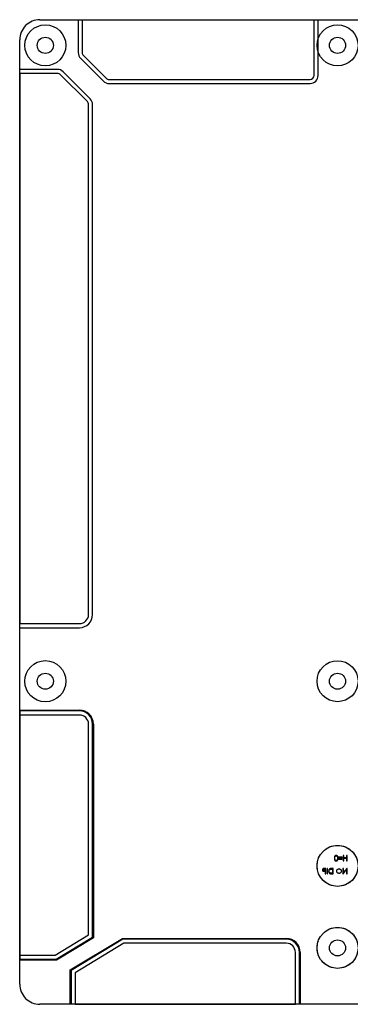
# Model space of a CAD drawing. Extents: x 293 to 851, y 288 to 555.
# Tile 2 of 6: x 607 to 689, y 311 to 555. Entities that reach past the tile are written whole.
import ezdxf

# ---------------------------------------------------------------- set-up
doc = ezdxf.new("R2010")
doc.units = 0
doc.linetypes.add('CENTERX2', pattern=[20.32, 12.7, -2.54, 2.54, -2.54])
doc.layers.get('0').update_dxf_attribs({"linetype": 'CONTINUOUS'})

msp = doc.modelspace()

# ---------------------------------------------------------------- linework, layer by layer
at = {"color": 7, "linetype": 'CONTINUOUS'}
for p, q in [((612.38, 554.555), (621.88, 554.555)), ((612.38, 554.555), (846.22, 554.555)), ((621.88, 554.555), (622.88, 554.555)), ((621.88, 554.555), (621.88, 546.41)), ((622.88, 554.555), (680.32, 554.555)), ((622.88, 554.555), (622.88, 546.41)), ((680.32, 554.555), (681.32, 554.555)), ((680.32, 540.755), (680.32, 554.555)), ((681.32, 554.555), (693.334, 554.555)), ((681.32, 540.755), (681.32, 554.555)), ((607.38, 542.255), (607.38, 549.555)), ((607.38, 315.715), (607.38, 549.555)), ((622.466, 544.996), (628.121, 539.341)), ((623.173, 545.703), (628.828, 540.048)), ((607.38, 541.255), (607.38, 542.255)), ((616.742, 542.255), (607.38, 542.255)), ((624.854, 534.971), (618.156, 541.669)), ((616.742, 541.255), (607.38, 541.255)), ((607.38, 541.255), (607.38, 404.989)), ((624.147, 534.264), (617.449, 540.962)), ((629.535, 539.755), (679.32, 539.755)), ((629.535, 538.755), (679.32, 538.755)), ((624.44, 407.239), (624.44, 533.557)), ((625.44, 407.239), (625.44, 533.557)), ((607.38, 404.989), (622.19, 404.989)), ((607.38, 403.989), (607.38, 404.989)), ((607.38, 383.561), (607.38, 403.989)), ((607.38, 403.989), (622.19, 403.989)), ((607.38, 383.361), (607.38, 383.561)), ((607.38, 383.561), (622.19, 383.561)), ((622.19, 383.361), (607.38, 383.361)), ((607.38, 383.361), (607.38, 382.361)), ((622.19, 383.561), (622.19, 383.361)), ((622.19, 382.361), (607.38, 382.361)), ((607.38, 382.361), (607.38, 322.875)), ((624.44, 327.885), (624.44, 380.111)), ((625.44, 327.32), (625.44, 380.111)), ((625.64, 380.111), (625.44, 380.111)), ((625.64, 380.111), (625.64, 327.207)), ((616.134, 322.875), (624.44, 327.885)), ((616.412, 321.875), (625.44, 327.32)), ((625.64, 327.207), (616.468, 321.675)), ((619.92, 319.214), (632.883, 327.033)), ((632.939, 326.833), (620.12, 319.101)), ((625.44, 327.32), (625.64, 327.207)), ((632.883, 327.033), (632.939, 326.833)), ((632.883, 327.033), (673.42, 327.033)), ((673.42, 326.833), (632.939, 326.833)), ((673.42, 327.033), (673.42, 326.833)), ((633.217, 325.833), (621.12, 318.536)), ((673.42, 325.833), (633.217, 325.833)), ((607.38, 322.875), (616.134, 322.875)), ((607.38, 322.875), (607.38, 321.875)), ((607.38, 321.675), (607.38, 321.875)), ((607.38, 321.875), (616.412, 321.875)), ((616.412, 321.875), (616.468, 321.675)), ((675.67, 310.715), (675.67, 323.583)), ((676.67, 310.715), (676.67, 323.583)), ((676.87, 323.583), (676.67, 323.583)), ((676.87, 323.583), (676.87, 310.715)), ((607.38, 315.715), (607.38, 321.675)), ((616.468, 321.675), (607.38, 321.675)), ((619.92, 319.214), (620.12, 319.101)), ((619.92, 310.715), (619.92, 319.214)), ((620.12, 319.101), (620.12, 310.715)), ((621.12, 318.536), (621.12, 310.715)), ((619.92, 310.715), (612.38, 310.715)), ((846.22, 310.715), (612.38, 310.715)), ((620.12, 310.715), (619.92, 310.715)), ((621.12, 310.715), (620.12, 310.715)), ((621.12, 310.715), (675.67, 310.715)), ((676.67, 310.715), (675.67, 310.715)), ((676.87, 310.715), (676.67, 310.715)), ((689.92, 310.715), (676.87, 310.715))]:
    msp.add_line(p, q, dxfattribs=at)
at = {"color": 7, "linetype": 'CONTINUOUS', "flags": 128}
for points in [[(686.23, 346.902), (686.229, 346.965), (686.227, 347.025), (686.222, 347.082), (686.216, 347.134), (686.208, 347.183), (686.199, 347.228), (686.187, 347.269), (686.174, 347.307), (686.16, 347.342), (686.143, 347.374), (686.126, 347.404), (686.107, 347.433), (686.086, 347.459), (686.065, 347.483), (686.041, 347.504), (686.016, 347.524), (685.99, 347.541), (685.964, 347.556), (685.936, 347.569), (685.908, 347.579), (685.879, 347.587), (685.849, 347.593), (685.819, 347.596), (685.788, 347.598), (685.788, 347.598), (685.756, 347.596), (685.725, 347.593), (685.695, 347.587), (685.666, 347.579), (685.637, 347.569), (685.61, 347.556), (685.582, 347.541), (685.556, 347.523), (685.531, 347.504), (685.507, 347.481), (685.484, 347.457), (685.463, 347.431), (685.443, 347.401), (685.425, 347.37), (685.408, 347.336), (685.392, 347.3), (685.378, 347.262), (685.365, 347.22), (685.355, 347.175), (685.346, 347.127), (685.34, 347.075), (685.335, 347.02), (685.332, 346.963), (685.331, 346.902), (685.331, 346.902), (685.332, 346.841), (685.335, 346.783), (685.34, 346.729), (685.346, 346.678), (685.355, 346.63), (685.365, 346.585), (685.377, 346.543), (685.391, 346.505), (685.407, 346.469), (685.423, 346.435), (685.442, 346.404), (685.462, 346.375), (685.483, 346.348), (685.506, 346.324), (685.53, 346.302), (685.555, 346.282), (685.582, 346.264), (685.609, 346.249), (685.637, 346.236), (685.666, 346.226), (685.695, 346.217), (685.725, 346.212), (685.756, 346.208), (685.788, 346.207), (685.788, 346.207), (685.819, 346.208), (685.849, 346.211), (685.879, 346.217), (685.908, 346.225), (685.936, 346.235), (685.963, 346.248), (685.99, 346.263), (686.015, 346.28), (686.04, 346.299), (686.063, 346.32), (686.085, 346.344), (686.105, 346.371), (686.124, 346.399), (686.142, 346.429), (686.159, 346.462), (686.173, 346.497), (686.187, 346.535), (686.198, 346.576), (686.208, 346.622), (686.216, 346.671), (686.222, 346.723), (686.227, 346.779), (686.229, 346.839), (686.23, 346.902)], [(686.111, 346.902), (686.111, 346.849), (686.109, 346.799), (686.106, 346.753), (686.101, 346.71), (686.096, 346.67), (686.089, 346.633), (686.08, 346.6), (686.071, 346.571), (686.06, 346.543), (686.048, 346.518), (686.035, 346.494), (686.021, 346.472), (686.005, 346.452), (685.988, 346.433), (685.97, 346.416), (685.951, 346.4), (685.911, 346.375), (685.87, 346.357), (685.827, 346.346), (685.784, 346.342), (685.784, 346.342), (685.74, 346.346), (685.698, 346.357), (685.657, 346.374), (685.617, 346.399), (685.599, 346.414), (685.581, 346.431), (685.565, 346.45), (685.549, 346.47), (685.535, 346.492), (685.522, 346.516), (685.511, 346.542), (685.5, 346.57), (685.5, 346.57), (685.488, 346.605), (685.478, 346.642), (685.47, 346.681), (685.462, 346.722), (685.457, 346.764), (685.453, 346.808), (685.451, 346.854), (685.45, 346.902), (685.45, 346.902), (685.451, 346.95), (685.453, 346.995), (685.456, 347.039), (685.461, 347.08), (685.467, 347.119), (685.475, 347.155), (685.484, 347.19), (685.494, 347.222), (685.506, 347.252), (685.519, 347.28), (685.533, 347.306), (685.547, 347.33), (685.563, 347.352), (685.581, 347.371), (685.599, 347.389), (685.618, 347.404), (685.658, 347.429), (685.699, 347.448), (685.741, 347.458), (685.784, 347.462), (685.784, 347.462), (685.828, 347.458), (685.87, 347.448), (685.911, 347.429), (685.951, 347.404), (685.97, 347.389), (685.988, 347.372), (686.005, 347.353), (686.02, 347.333), (686.035, 347.311), (686.048, 347.287), (686.06, 347.262), (686.071, 347.234), (686.08, 347.205), (686.088, 347.171), (686.096, 347.135), (686.101, 347.095), (686.106, 347.052), (686.109, 347.006), (686.111, 346.955), (686.111, 346.902)], [(686.4, 347.157), (686.4, 347.038), (686.4, 347.038), (687.282, 347.038), (687.282, 347.038), (687.282, 347.157), (687.282, 347.157), (686.4, 347.157)], [(686.4, 346.766), (686.4, 346.648), (686.4, 346.648), (687.282, 346.648), (687.282, 346.648), (687.282, 346.766), (687.282, 346.766), (686.4, 346.766)], [(688.469, 347.564), (688.35, 347.564), (688.35, 347.564), (688.35, 347.021), (688.35, 347.021), (687.672, 347.021), (687.672, 347.021), (687.672, 347.564), (687.672, 347.564), (687.553, 347.564), (687.553, 347.564), (687.553, 346.241), (687.553, 346.241), (687.672, 346.241), (687.672, 346.241), (687.672, 346.885), (687.672, 346.885), (688.35, 346.885), (688.35, 346.885), (688.35, 346.241), (688.35, 346.241), (688.469, 346.241), (688.469, 346.241), (688.469, 347.564)], [(683.194, 344.359), (682.935, 344.359), (682.935, 344.359), (682.881, 344.358), (682.832, 344.357), (682.788, 344.356), (682.748, 344.354), (682.712, 344.351), (682.681, 344.348), (682.655, 344.344), (682.633, 344.339), (682.633, 344.339), (682.606, 344.331), (682.58, 344.321), (682.556, 344.309), (682.532, 344.296), (682.51, 344.281), (682.489, 344.263), (682.469, 344.244), (682.451, 344.223), (682.434, 344.201), (682.42, 344.177), (682.408, 344.152), (682.398, 344.125), (682.39, 344.097), (682.385, 344.067), (682.381, 344.036), (682.38, 344.004), (682.38, 344.004), (682.381, 343.971), (682.385, 343.94), (682.39, 343.911), (682.398, 343.883), (682.408, 343.856), (682.42, 343.831), (682.434, 343.807), (682.45, 343.784), (682.469, 343.764), (682.489, 343.745), (682.511, 343.728), (682.534, 343.712), (682.559, 343.699), (682.586, 343.687), (682.614, 343.677), (682.644, 343.668), (682.644, 343.668), (682.669, 343.663), (682.699, 343.659), (682.734, 343.655), (682.773, 343.652), (682.818, 343.65), (682.867, 343.648), (682.922, 343.647), (682.981, 343.646), (682.981, 343.646), (683.076, 343.646), (683.076, 343.646), (683.076, 343.036), (683.076, 343.036), (683.194, 343.036), (683.194, 343.036), (683.194, 344.359)], [(683.076, 344.223), (683.076, 343.782), (683.076, 343.782), (682.844, 343.779), (682.844, 343.779), (682.81, 343.779), (682.778, 343.781), (682.749, 343.783), (682.722, 343.785), (682.698, 343.789), (682.676, 343.793), (682.656, 343.798), (682.639, 343.803), (682.608, 343.817), (682.58, 343.835), (682.557, 343.857), (682.536, 343.882), (682.52, 343.91), (682.508, 343.94), (682.501, 343.971), (682.499, 344.003), (682.499, 344.003), (682.501, 344.035), (682.508, 344.066), (682.52, 344.095), (682.536, 344.123), (682.556, 344.148), (682.579, 344.169), (682.605, 344.187), (682.634, 344.2), (682.651, 344.205), (682.67, 344.21), (682.691, 344.214), (682.715, 344.217), (682.741, 344.22), (682.769, 344.222), (682.8, 344.223), (682.834, 344.223), (682.834, 344.223), (683.076, 344.223)], [(683.652, 344.359), (683.533, 344.359), (683.533, 344.359), (683.533, 343.036), (683.533, 343.036), (683.652, 343.036), (683.652, 343.036), (683.652, 344.359)], [(685.009, 343.036), (685.009, 344.359), (685.009, 344.359), (684.742, 344.359), (684.742, 344.359), (684.672, 344.358), (684.607, 344.356), (684.547, 344.352), (684.492, 344.347), (684.442, 344.34), (684.397, 344.332), (684.357, 344.322), (684.322, 344.311), (684.322, 344.311), (684.277, 344.293), (684.234, 344.271), (684.193, 344.247), (684.155, 344.219), (684.12, 344.188), (684.087, 344.154), (684.057, 344.117), (684.029, 344.077), (684.004, 344.035), (683.983, 343.99), (683.965, 343.943), (683.95, 343.895), (683.938, 343.844), (683.93, 343.792), (683.925, 343.737), (683.924, 343.681), (683.924, 343.681), (683.925, 343.632), (683.929, 343.584), (683.935, 343.538), (683.944, 343.494), (683.956, 343.451), (683.971, 343.409), (683.988, 343.369), (684.007, 343.331), (684.029, 343.294), (684.052, 343.26), (684.077, 343.228), (684.103, 343.2), (684.131, 343.173), (684.161, 343.149), (684.192, 343.127), (684.225, 343.108), (684.26, 343.091), (684.298, 343.076), (684.34, 343.064), (684.385, 343.054), (684.433, 343.046), (684.485, 343.04), (684.54, 343.037), (684.599, 343.036), (684.599, 343.036), (685.009, 343.036)], [(684.89, 343.172), (684.738, 343.172), (684.738, 343.172), (684.673, 343.172), (684.613, 343.174), (684.557, 343.176), (684.508, 343.18), (684.463, 343.185), (684.423, 343.19), (684.389, 343.197), (684.36, 343.205), (684.36, 343.205), (684.324, 343.218), (684.29, 343.234), (684.258, 343.252), (684.228, 343.272), (684.2, 343.295), (684.174, 343.32), (684.15, 343.347), (684.127, 343.377), (684.107, 343.409), (684.09, 343.443), (684.075, 343.478), (684.063, 343.515), (684.054, 343.554), (684.048, 343.595), (684.044, 343.637), (684.042, 343.681), (684.042, 343.681), (684.044, 343.727), (684.048, 343.772), (684.055, 343.814), (684.065, 343.856), (684.078, 343.895), (684.094, 343.933), (684.113, 343.969), (684.134, 344.003), (684.159, 344.035), (684.185, 344.064), (684.214, 344.091), (684.244, 344.115), (684.278, 344.137), (684.313, 344.156), (684.351, 344.172), (684.391, 344.186), (684.391, 344.186), (684.424, 344.195), (684.462, 344.202), (684.506, 344.208), (684.554, 344.214), (684.607, 344.218), (684.666, 344.221), (684.729, 344.223), (684.797, 344.223), (684.797, 344.223), (684.89, 344.223), (684.89, 344.223), (684.89, 343.172)], [(686.487, 344.257), (686.525, 344.256), (686.562, 344.252), (686.599, 344.246), (686.635, 344.238), (686.67, 344.227), (686.705, 344.214), (686.74, 344.199), (686.774, 344.181), (686.807, 344.162), (686.838, 344.14), (686.867, 344.117), (686.894, 344.092), (686.92, 344.066), (686.944, 344.038), (686.965, 344.009), (686.985, 343.977), (687.003, 343.945), (687.019, 343.912), (687.032, 343.877), (687.042, 343.842), (687.051, 343.806), (687.056, 343.769), (687.06, 343.731), (687.061, 343.692), (687.061, 343.692), (687.059, 343.635), (687.051, 343.58), (687.038, 343.527), (687.019, 343.477), (686.995, 343.429), (686.967, 343.383), (686.932, 343.34), (686.893, 343.298), (686.85, 343.261), (686.804, 343.228), (686.757, 343.2), (686.707, 343.178), (686.655, 343.16), (686.602, 343.148), (686.546, 343.14), (686.487, 343.138), (686.487, 343.138), (686.448, 343.139), (686.41, 343.142), (686.372, 343.148), (686.335, 343.156), (686.298, 343.166), (686.263, 343.179), (686.228, 343.194), (686.194, 343.211), (686.161, 343.231), (686.13, 343.252), (686.101, 343.274), (686.074, 343.299), (686.048, 343.325), (686.025, 343.353), (686.003, 343.382), (685.983, 343.413), (685.966, 343.446), (685.95, 343.479), (685.937, 343.513), (685.927, 343.549), (685.918, 343.585), (685.913, 343.621), (685.909, 343.659), (685.908, 343.698), (685.908, 343.698), (685.909, 343.737), (685.913, 343.774), (685.918, 343.811), (685.927, 343.846), (685.937, 343.881), (685.95, 343.915), (685.966, 343.948), (685.983, 343.98), (686.003, 344.011), (686.025, 344.04), (686.049, 344.067), (686.074, 344.093), (686.102, 344.118), (686.132, 344.14), (686.163, 344.162), (686.196, 344.181), (686.231, 344.199), (686.266, 344.214), (686.301, 344.227), (686.337, 344.238), (686.374, 344.246), (686.411, 344.252), (686.449, 344.256), (686.487, 344.257)], [(688.469, 343.036), (688.469, 344.359), (688.469, 344.359), (688.444, 344.359), (688.444, 344.359), (687.57, 343.318), (687.57, 343.318), (687.57, 344.359), (687.57, 344.359), (687.451, 344.359), (687.451, 344.359), (687.451, 343.036), (687.451, 343.036), (687.478, 343.036), (687.478, 343.036), (688.35, 344.075), (688.35, 344.075), (688.35, 343.036), (688.35, 343.036), (688.469, 343.036)]]:
    msp.add_lwpolyline(points, dxfattribs=at)
at = {"color": 7, "linetype": 'CONTINUOUS'}
for centre, radius in [((613.73, 548.205), 5.08), ((686.12, 548.205), 5.08), ((613.73, 548.205), 1.994), ((613.73, 548.205), 1.994), ((686.12, 548.205), 1.994), ((686.12, 548.205), 1.994), ((613.73, 390.725), 5.095), ((686.12, 390.725), 5.08), ((613.73, 390.725), 1.994), ((613.73, 390.725), 1.994), ((686.12, 390.725), 1.994), ((686.12, 390.725), 1.994), ((686.12, 345.005), 5.08), ((686.12, 324.685), 5.08), ((686.12, 324.685), 1.994), ((686.12, 324.685), 1.994)]:
    msp.add_circle(centre, radius, dxfattribs=at)
at = {"color": 7, "linetype": 'CENTERX2'}
for centre in [(686.124, 345.005), (686.124, 324.685)]:
    msp.add_circle(centre, 5.08, dxfattribs=at)
at = {"color": 7, "linetype": 'CONTINUOUS'}
for centre, radius, start, end in [((612.38, 549.555), 5, 89.99996, 180.00004), ((612.38, 549.555), 5, 89.99996, 180.00004), ((623.88, 546.41), 2, 180, 225), ((623.88, 546.41), 2, 180, 225), ((623.88, 546.41), 1, 180, 225), ((623.88, 546.41), 1, 180, 225), ((616.742, 540.255), 2, 45, 90), ((616.742, 540.255), 2, 45, 90), ((616.742, 540.255), 1, 45, 90), ((616.742, 540.255), 1, 45, 90), ((629.535, 540.755), 2, 225, 270), ((629.535, 540.755), 2, 225, 270), ((629.535, 540.755), 1, 225, 270), ((629.535, 540.755), 1, 225, 270), ((679.32, 540.755), 1, 270, 0), ((679.32, 540.755), 2, 270, 0), ((679.32, 540.755), 2, 270, 0), ((679.32, 540.755), 1, 270, 0), ((623.44, 533.557), 1, 0, 45), ((623.44, 533.557), 1, 0, 45), ((623.44, 533.557), 2, 0, 45), ((623.44, 533.557), 2, 0, 45), ((622.19, 407.239), 2.25, 270, 0), ((622.19, 407.239), 3.25, 270, 0), ((622.19, 407.239), 3.25, 270, 0), ((622.19, 407.239), 2.25, 270, 0), ((622.19, 380.111), 3.45, 0, 90), ((622.19, 380.111), 3.25, 0, 90), ((622.19, 380.111), 3.25, 0, 90), ((622.19, 380.111), 2.25, 0, 90), ((622.19, 380.111), 2.25, 0, 90), ((686.493, 343.698), 0.694, 89.99563, 90.00437), ((673.42, 323.583), 3.45, 0, 90), ((673.42, 323.583), 3.25, 0, 90), ((673.42, 323.583), 3.25, 0, 90), ((673.42, 323.583), 2.25, 0, 90), ((673.42, 323.583), 2.25, 0, 90), ((612.38, 315.715), 5, 179.99996, 270.00004), ((612.38, 315.715), 5, 179.99996, 270.00004)]:
    msp.add_arc(centre, radius, start, end, dxfattribs=at)

doc.saveas('drawing.dxf')
